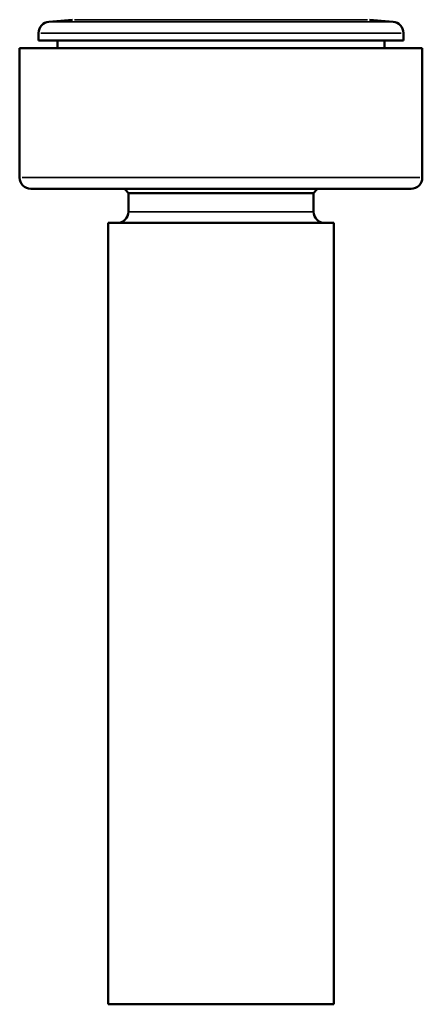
# Model space of a CAD drawing. Header units: millimetres. Extents: x -201 to 907, y -252 to 822.
# Tile 4 of 8: x 314 to 403, y -252 to -34. Entities that reach past the tile are written whole.
import ezdxf

# ---------------------------------------------------------------- set-up
doc = ezdxf.new("R2010")
doc.units = ezdxf.units.MM
doc.layers.add('Visible (ANSI)', color=7, linetype='Continuous', lineweight=50)
doc.layers.add('Visible Narrow (ANSI)', color=7, linetype='Continuous', lineweight=35)

msp = doc.modelspace()

# ---------------------------------------------------------------- linework, layer by layer
at = {"layer": 'Visible (ANSI)'}
for p, q in [((325.36, -34.46), (320.11, -34.92)), ((391.18, -34.46), (396.42, -34.92)), ((317.83, -37.41), (317.83, -39.04)), ((317.83, -39.04), (398.71, -39.04)), ((322.02, -39.04), (322.02, -40.74)), ((394.52, -39.04), (394.52, -40.74)), ((398.71, -37.41), (398.71, -39.04)), ((313.64, -40.74), (402.89, -40.74)), ((313.64, -40.74), (313.64, -69.38)), ((402.89, -40.74), (402.89, -69.38)), ((400.39, -71.88), (316.14, -71.88)), ((378.77, -72.88), (337.77, -72.88)), ((337.77, -76.97), (337.77, -72.88)), ((378.77, -76.97), (378.77, -72.88)), ((383.27, -79.47), (333.27, -79.47)), ((333.27, -252.47), (333.27, -79.47)), ((383.27, -252.47), (383.27, -79.47)), ((383.27, -252.47), (333.27, -252.47))]:
    msp.add_line(p, q, dxfattribs=at)
for centre, radius, start, end in [((320.33, -37.41), 2.5, 95, 180), ((396.21, -37.41), 2.5, 0, 85), ((316.14, -69.38), 2.5, 180, 270), ((400.39, -69.38), 2.5, 270, 0), ((358.27, -54.55), 27.5, 219.0644, 221.8018), ((358.27, -54.55), 27.5, 318.1982, 320.9356), ((335.27, -76.97), 2.5, 270, 0), ((381.27, -76.97), 2.5, 180, 270)]:
    msp.add_arc(centre, radius, start, end, dxfattribs=at)
at = {"layer": 'Visible Narrow (ANSI)'}
for p, q in [((390.77, -34.46), (325.77, -34.46)), ((320.58, -34.92), (395.95, -34.92)), ((398.21, -37.41), (318.33, -37.41)), ((314.19, -69.38), (402.34, -69.38)), ((338.02, -76.97), (378.52, -76.97))]:
    msp.add_line(p, q, dxfattribs=at)

doc.saveas('drawing.dxf')
